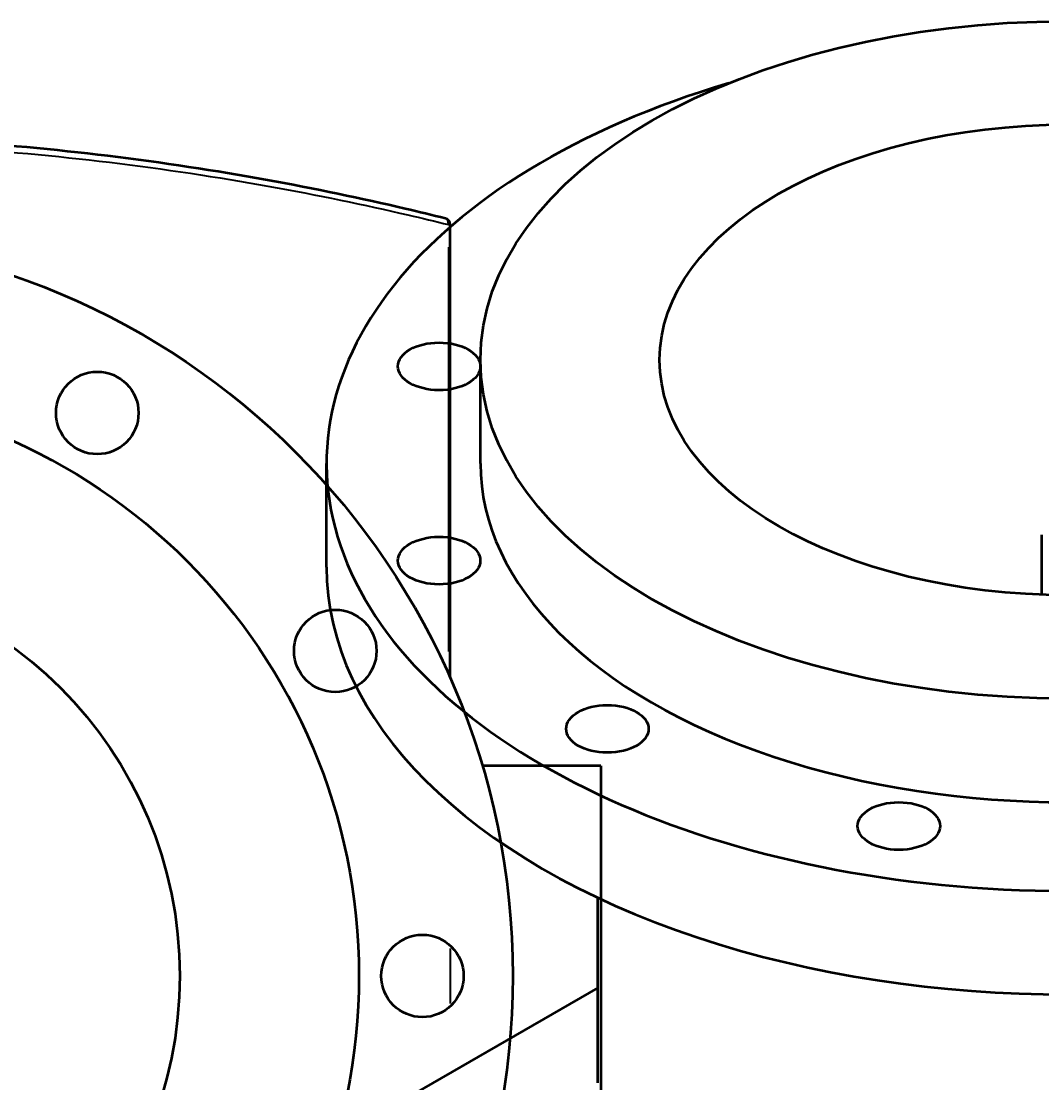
# Model space of a CAD drawing. Header units: millimetres. Extents: x -634 to 1178, y -305 to 960.
# Tile 11 of 12: x 529 to 851, y 625 to 960. Entities that reach past the tile are written whole.
import ezdxf

# ---------------------------------------------------------------- set-up
doc = ezdxf.new("R2010")
doc.units = ezdxf.units.MM
for name, color, linetype, lineweight in [('Dimension (ANSI)', 7, 'Continuous', 25), ('Visible (ANSI)', 7, 'Continuous', 50), ('Visible Narrow (ANSI)', 7, 'Continuous', 35)]:
    doc.layers.add(name, color=color, linetype=linetype, lineweight=lineweight)
doc.styles.add('Note Text (ANSI)', font='tahoma.ttf')
doc.dimstyles.new('Default - mm (ANSI)', dxfattribs={"dimtxt": 2.4, "dimasz": 2.5, "dimexe": 3.175, "dimexo": 1.6002, "dimgap": 0.8, "dimtad": 0, "dimtoh": 1, "dimdec": 0, "dimrnd": 1e-08, "dimzin": 4, "dimdsep": 46, "dimtxsty": 'Note Text (ANSI)', "dimcen": 0.09, "dimdle": 10, "dimclrd": 256, "dimclre": 256, "dimclrt": 5, "dimadec": 1, "dimazin": 1, "dimtfac": 1.27, "dimtofl": 0, "dimtmove": 0, "dimatfit": 3, "dimfxl": 1, "dimtolj": 1, "dimtzin": 4, "dimlwd": -1, "dimlwe": -1, "dimarcsym": 0})

# ---------------------------------------------------------------- blocks, each defined once
blk = doc.blocks.new('*D8')
at = {"layer": 'Defpoints', "color": 0, "transparency": 16777216}
for p in [(320.29, 852.46), (580.93, 464.96)]:
    blk.add_point(p, dxfattribs=at)
at = {"layer": 'Dimension (ANSI)', "transparency": 16777216}
for p, q in [((337.35, 827.1), (321.68, 850.39)), ((334.18, 827.1), (337.35, 827.1))]:
    blk.add_line(p, q, dxfattribs=at)
blk.add_solid([(322.03, 850.62), (321.34, 850.16), (320.29, 852.46)], dxfattribs=at)
at = {"layer": 'Dimension (ANSI)', "color": 5, "transparency": 16777216, "insert": (325.62, 828.39), "char_height": 2.4, "attachment_point": 1, "style": 'Note Text (ANSI)'}
blk.add_mtext('\\A1;∅467', dxfattribs=at)

msp = doc.modelspace()

# ---------------------------------------------------------------- linework, layer by layer
at = {"layer": 'Visible (ANSI)'}
for p, q in [((664.36, 752.7), (664.36, 895.65)), ((673.89, 820.32), (673.89, 852.98)), ((625.39, 787.66), (625.39, 820.32)), ((850.89, 778.93), (850.89, 797.87)), ((711.86, 724.96), (674.51, 724.96)), ((711.86, 724.96), (711.86, 592.46)), ((710.89, 625.02), (710.89, 683.39)), ((710.89, 655.01), (543.05, 558.11))]:
    msp.add_line(p, q, dxfattribs=at)
for centre, radius in [((450.61, 658.71), 233.5), ((553.11, 836.25), 13), ((450.61, 658.71), 185), ((450.61, 658.71), 128.5), ((628.14, 761.21), 13), ((655.61, 658.71), 13)]:
    msp.add_circle(centre, radius, dxfattribs=at)
msp.add_arc((662.36, 895.65), 2, 0, 75.9677, dxfattribs=at)
for centre, major_axis in [((858.89, 852.98), (185, 0)), ((858.89, 852.98), (128.5, 0)), ((660.87, 850.95), (13, 0)), ((660.87, 789.69), (13, 0)), ((713.93, 736.63), (13, 0)), ((805.83, 705.99), (13, 0))]:
    msp.add_ellipse(centre, major_axis=major_axis, ratio=0.57735, dxfattribs=at)
for centre, major_axis, start_param, end_param in [((858.89, 820.32), (-233.5, 0), 5.187029, 10.520935), ((858.89, 820.32), (-185, 0), 0, 3.141593), ((858.89, 787.66), (-233.5, 0), 0, 3.141593)]:
    msp.add_ellipse(centre, major_axis=major_axis, ratio=0.57735, start_param=start_param, end_param=end_param, dxfattribs=at)
msp.add_open_spline([(662.84, 897.59), (658.74, 898.62), (654.5, 899.65), (636.6, 903.84), (621.87, 906.94), (590.46, 912.62), (573.79, 915.18), (539.67, 919.33), (522.27, 920.96), (486.78, 923.15), (468.69, 923.71), (450.61, 923.71), (432.53, 923.71), (414.44, 923.15), (378.95, 920.96), (361.55, 919.33), (327.43, 915.18), (310.76, 912.62), (279.35, 906.94), (264.62, 903.84), (246.71, 899.65), (242.48, 898.62), (238.37, 897.59)], degree=3, knots=[2.108878, 2.108878, 2.108878, 2.108878, 3.912741, 3.912741, 9.518342, 9.518342, 15.123948, 15.123948, 20.536616, 20.536616, 25.949289, 25.949289, 25.949289, 31.361962, 31.361962, 36.77463, 36.77463, 42.38023, 42.38023, 47.985826, 47.985826, 49.78987, 49.78987, 49.78987, 49.78987], dxfattribs=at)
at = {"layer": 'Visible Narrow (ANSI)'}
for p, q in [((664.36, 895.65), (663.86, 895.65)), ((663.8, 888.57), (663.8, 761.03)), ((664.36, 667.37), (664.36, 650.06))]:
    msp.add_line(p, q, dxfattribs=at)
msp.add_ellipse((662.36, 895.65), major_axis=(0.48, 1.94), ratio=0.712149, start_param=4.958263, end_param=6.213453, dxfattribs=at)
msp.add_open_spline([(236.86, 895.52), (241.15, 896.58), (245.59, 897.66), (263.77, 901.88), (278.58, 904.98), (310.12, 910.64), (326.87, 913.2), (361.14, 917.34), (378.63, 918.96), (414.28, 921.15), (432.44, 921.71), (450.61, 921.71), (468.77, 921.71), (486.94, 921.15), (522.59, 918.96), (540.07, 917.34), (574.35, 913.2), (591.09, 910.64), (622.64, 904.98), (637.44, 901.88), (655.43, 897.7), (659.68, 896.68), (663.8, 895.65)], degree=3, knots=[-49.870861, -49.870861, -49.870861, -49.870861, -47.985826, -47.985826, -42.38023, -42.38023, -36.77463, -36.77463, -31.361962, -31.361962, -25.949289, -25.949289, -25.949289, -20.536616, -20.536616, -15.123948, -15.123948, -9.518342, -9.518342, -3.912741, -3.912741, -2.108878, -2.108878, -2.108878, -2.108878], dxfattribs=at)

# ---------------------------------------------------------------- dimensions: what is measured, and where the dimension line sits
at = {"layer": 'Dimension (ANSI)'}
dim = msp.add_diameter_dim_2p(p1=(580.93, 464.96), p2=(320.29, 852.46), dimstyle='Default - mm (ANSI)', override={"dimgap": 0.8, "dimtih": 1, "dimdec": 0, "dimlfac": 1, "dimtol": 0, "dimlim": 0, "dimtp": 0, "dimtm": 0, "dimtdec": 2}, dxfattribs=at)
dim.commit()
dim.dimension.update_dxf_attribs({"geometry": '*D8', "text_midpoint": (329.5, 827.1), "dimtype": 163})

doc.saveas('drawing.dxf')
